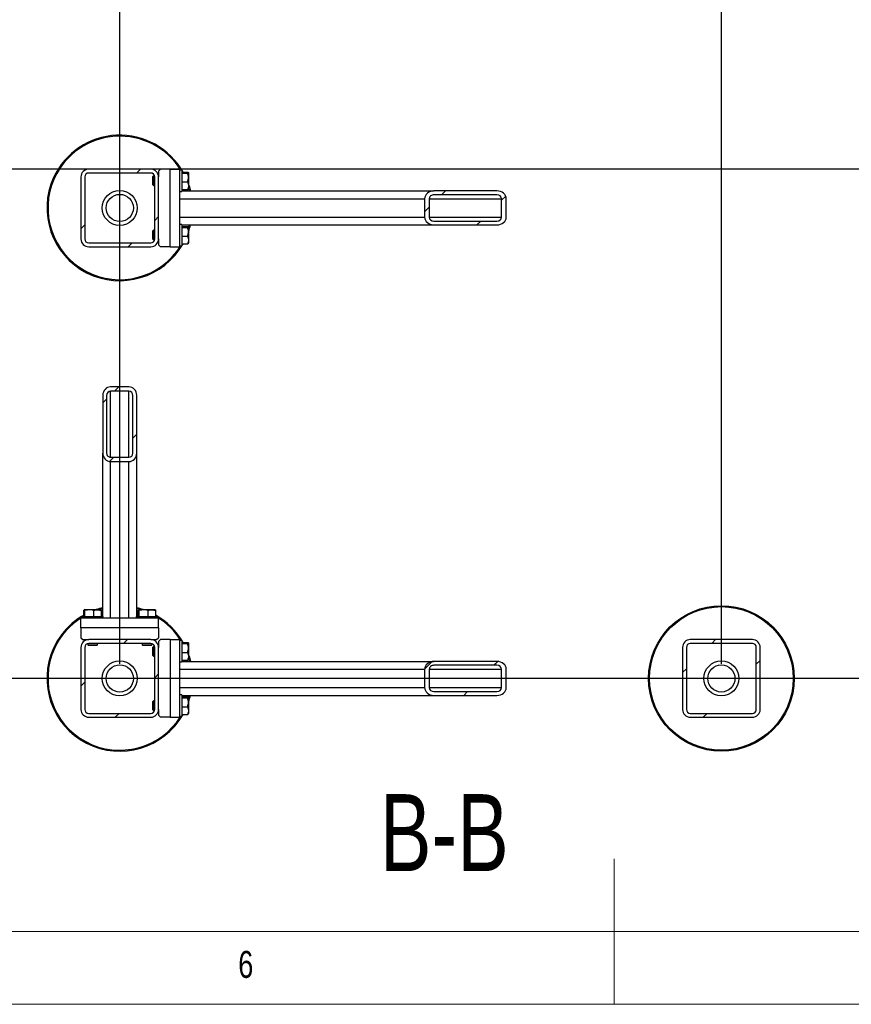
# Model space of a CAD drawing. Header units: millimetres. Extents: x 5 to 589, y 5 to 415.
# Tile 11 of 95: x 256 to 313, y 5 to 73. Entities that reach past the tile are written whole.
import ezdxf

# ---------------------------------------------------------------- set-up
doc = ezdxf.new("R2010")
doc.units = ezdxf.units.MM
for name, color, linetype in [('COTES', 1, 'Continuous'), ('NOTES', 6, 'Continuous'), ('TRAIT-FINS', 9, 'Continuous')]:
    doc.layers.add(name, color=color, linetype=linetype)
doc.layers.add('TRAIT-FORT', color=4, linetype='Continuous', lineweight=25)
doc.styles.add('SLDTEXTSTYLE0', font='TXT', dxfattribs={"width": 0.75})
doc.dimstyles.new('SLDDIMSTYLE5', dxfattribs={"dimtxt": 3, "dimasz": 2, "dimexe": 0, "dimexo": 0.0625, "dimgap": 0.75, "dimtad": 0, "dimtih": 1, "dimtoh": 1, "dimdec": 1, "dimlfac": 15, "dimrnd": 1e-09, "dimzin": 12, "dimdsep": 46, "dimtxsty": 'SLDTEXTSTYLE0', "dimsah": 1, "dimcen": 0.09, "dimadec": 0, "dimazin": 3, "dimtfac": 1, "dimtdec": 1, "dimtofl": 0, "dimtmove": 0, "dimatfit": 3, "dimfxl": 0, "dimfrac": 2, "dimtolj": 1, "dimtzin": 12, "dimarcsym": 0})

# ---------------------------------------------------------------- blocks, each defined once
blk = doc.blocks.new('_D_24')
at = {"layer": 'COTES', "color": 1}
for p, q in [((263.025, 28.397), (263.025, 140.178)), ((206.184, 139.178), (263.025, 139.178))]:
    blk.add_line(p, q, dxfattribs=at)
blk.add_solid([(263.025, 139.178), (261.025, 139.678), (261.025, 138.678)], dxfattribs=at)
at = {"layer": 'COTES', "color": 1, "insert": (261.539, 140.178), "char_height": 3, "attachment_point": 1, "rotation": 90, "style": 'SLDTEXTSTYLE0'}
blk.add_mtext('852,6', dxfattribs=at)
blk = doc.blocks.new('_D_25')
at = {"layer": 'COTES', "color": 1}
for p, q in [((304.358, 28.397), (304.358, 140.178)), ((263.025, 139.178), (304.358, 139.178))]:
    blk.add_line(p, q, dxfattribs=at)
blk.add_solid([(304.358, 139.178), (302.358, 139.678), (302.358, 138.678)], dxfattribs=at)
at = {"layer": 'COTES', "color": 1, "insert": (302.872, 140.178), "char_height": 3, "attachment_point": 1, "rotation": 90, "style": 'SLDTEXTSTYLE0'}
blk.add_mtext('1472,6', dxfattribs=at)
blk = doc.blocks.new('_D_26')
at = {"layer": 'COTES', "color": 1}
for p, q in [((323.025, 63.397), (323.025, 140.178)), ((304.358, 139.178), (323.025, 139.178))]:
    blk.add_line(p, q, dxfattribs=at)
blk.add_solid([(323.025, 139.178), (321.025, 139.678), (321.025, 138.678)], dxfattribs=at)
at = {"layer": 'COTES', "color": 1, "insert": (321.539, 140.178), "char_height": 3, "attachment_point": 1, "rotation": 90, "style": 'SLDTEXTSTYLE0'}
blk.add_mtext('1752,6', dxfattribs=at)
blk = doc.blocks.new('_D_27')
at = {"layer": 'COTES', "color": 1}
for p, q in [((351.025, 28.397), (351.025, 140.178)), ((323.025, 139.178), (351.025, 139.178))]:
    blk.add_line(p, q, dxfattribs=at)
blk.add_solid([(351.025, 139.178), (349.025, 139.678), (349.025, 138.678)], dxfattribs=at)
at = {"layer": 'COTES', "color": 1, "insert": (349.539, 140.178), "char_height": 3, "attachment_point": 1, "rotation": 90, "style": 'SLDTEXTSTYLE0'}
blk.add_mtext('2172,6', dxfattribs=at)
blk = doc.blocks.new('_D_29')
at = {"layer": 'COTES', "color": 1}
for p, q in [((198.543, 117.214), (198.543, 62.397)), ((350.025, 62.397), (197.543, 62.397))]:
    blk.add_line(p, q, dxfattribs=at)
blk.add_solid([(198.543, 62.397), (199.043, 64.397), (198.043, 64.397)], dxfattribs=at)
at = {"layer": 'COTES', "color": 1, "insert": (187.568, 63.883), "char_height": 3, "attachment_point": 1, "style": 'SLDTEXTSTYLE0'}
blk.add_mtext('822,3', dxfattribs=at)
blk = doc.blocks.new('_D_30')
at = {"layer": 'COTES', "color": 1}
for p, q in [((198.543, 62.397), (198.543, 27.397)), ((350.025, 27.397), (197.543, 27.397))]:
    blk.add_line(p, q, dxfattribs=at)
blk.add_solid([(198.543, 27.397), (199.043, 29.397), (198.043, 29.397)], dxfattribs=at)
at = {"layer": 'COTES', "color": 1, "insert": (185.352, 28.883), "char_height": 3, "attachment_point": 1, "style": 'SLDTEXTSTYLE0'}
blk.add_mtext('1347,3', dxfattribs=at)

msp = doc.modelspace()

# ---------------------------------------------------------------- hatches: boundary and pattern name
at = {"layer": 'TRAIT-FINS'}
h = msp.add_hatch(dxfattribs=at)
h.set_pattern_fill('ANSI31', color=9, angle=3e-322, style=0)
edge = h.paths.add_edge_path(flags=0)
edge.add_line((260.3579, 61.8633), (260.3579, 57.5967))
edge.add_arc((260.8912, 57.5967), 0.5333, 180, 270)
edge.add_line((260.8912, 57.0633), (265.1579, 57.0633))
edge.add_arc((265.1579, 57.5967), 0.5333, 270, 360)
edge.add_line((265.6912, 57.5967), (265.6912, 61.8633))
edge.add_arc((265.1579, 61.8633), 0.5333, 0, 90)
edge.add_line((265.1579, 62.3967), (260.8912, 62.3967))
edge.add_arc((260.8912, 61.8633), 0.5333, 90, 180)
edge = h.paths.add_edge_path(flags=0)
edge.add_arc((260.8912, 57.5967), 0.2667, 180, 270, ccw=False)
edge.add_line((260.6246, 57.5967), (260.6246, 61.8633))
edge.add_arc((260.8912, 61.8633), 0.2667, 90, 180, ccw=False)
edge.add_line((260.8912, 62.13), (265.1579, 62.13))
edge.add_arc((265.1579, 61.8633), 0.2667, 0, 90, ccw=False)
edge.add_line((265.4246, 61.8633), (265.4246, 57.5967))
edge.add_arc((265.1579, 57.5967), 0.2667, 270, 360, ccw=False)
edge.add_line((265.1579, 57.33), (260.8912, 57.33))
h = msp.add_hatch(dxfattribs=at)
h.set_pattern_fill('ANSI31', color=9, angle=3e-322, style=0)
edge = h.paths.add_edge_path(flags=0)
edge.add_ellipse((284.6118, 59.0967), major_axis=(0.641, 0), ratio=0.8320503, start_angle=180, end_angle=270)
edge.add_line((284.6118, 58.5633), (288.9384, 58.5633))
edge.add_ellipse((288.9384, 59.0967), major_axis=(0.641, 0), ratio=0.8320503, start_angle=270, end_angle=360)
edge.add_line((289.5794, 59.0967), (289.5794, 60.3633))
edge.add_ellipse((288.9384, 60.3633), major_axis=(0.641, 0), ratio=0.8320503, start_angle=0, end_angle=90)
edge.add_line((288.9384, 60.8967), (284.6118, 60.8967))
edge.add_ellipse((284.6118, 60.3633), major_axis=(0.641, 0), ratio=0.8320503, start_angle=90, end_angle=180)
edge.add_line((283.9708, 60.3633), (283.9708, 59.0967))
edge = h.paths.add_edge_path(flags=0)
edge.add_ellipse((284.6118, 59.0967), major_axis=(0.3205, 0), ratio=0.8320503, start_angle=180, end_angle=270, ccw=False)
edge.add_line((284.2913, 59.0967), (284.2913, 60.3633))
edge.add_ellipse((284.6118, 60.3633), major_axis=(0.3205, 0), ratio=0.8320503, start_angle=90, end_angle=180, ccw=False)
edge.add_line((284.6118, 60.63), (288.9384, 60.63))
edge.add_ellipse((288.9384, 60.3633), major_axis=(0.3205, 0), ratio=0.8320503, start_angle=0, end_angle=90, ccw=False)
edge.add_line((289.2589, 60.3633), (289.2589, 59.0967))
edge.add_ellipse((288.9384, 59.0967), major_axis=(0.3205, 0), ratio=0.8320503, start_angle=270, end_angle=360, ccw=False)
edge.add_line((288.9384, 58.83), (284.6118, 58.83))
h = msp.add_hatch(dxfattribs=at)
h.set_pattern_fill('ANSI31', color=9, angle=3e-322, style=0)
edge = h.paths.add_edge_path(flags=0)
edge.add_ellipse((263.6579, 42.8868), major_axis=(0, 0.5869), ratio=0.9087459, start_angle=180, end_angle=270)
edge.add_line((264.1912, 42.8868), (264.1912, 46.8483))
edge.add_ellipse((263.6579, 46.8483), major_axis=(0, 0.5869), ratio=0.9087459, start_angle=270, end_angle=360)
edge.add_line((263.6579, 47.4352), (262.3912, 47.4352))
edge.add_ellipse((262.3912, 46.8483), major_axis=(0, 0.5869), ratio=0.9087459, start_angle=0, end_angle=90)
edge.add_line((261.8579, 46.8483), (261.8579, 42.8868))
edge.add_ellipse((262.3912, 42.8868), major_axis=(0, 0.5869), ratio=0.9087459, start_angle=90, end_angle=180)
edge.add_line((262.3912, 42.2999), (263.6579, 42.2999))
edge = h.paths.add_edge_path(flags=0)
edge.add_ellipse((263.6579, 42.8868), major_axis=(0, 0.2934), ratio=0.9087459, start_angle=180, end_angle=270, ccw=False)
edge.add_line((263.6579, 42.5934), (262.3912, 42.5934))
edge.add_ellipse((262.3912, 42.8868), major_axis=(0, 0.2934), ratio=0.9087459, start_angle=90, end_angle=180, ccw=False)
edge.add_line((262.1246, 42.8868), (262.1246, 46.8483))
edge.add_ellipse((262.3912, 46.8483), major_axis=(0, 0.2934), ratio=0.9087459, start_angle=0, end_angle=90, ccw=False)
edge.add_line((262.3912, 47.1418), (263.6579, 47.1418))
edge.add_ellipse((263.6579, 46.8483), major_axis=(0, 0.2934), ratio=0.9087459, start_angle=270, end_angle=360, ccw=False)
edge.add_line((263.9246, 46.8483), (263.9246, 42.8868))
h = msp.add_hatch(dxfattribs=at)
h.set_pattern_fill('ANSI31', color=9, angle=3e-322, style=0)
edge = h.paths.add_edge_path(flags=0)
edge.add_line((260.3579, 29.53), (260.3579, 25.2633))
edge.add_arc((260.8912, 25.2633), 0.5333, 180, 270)
edge.add_line((260.8912, 24.73), (265.1579, 24.73))
edge.add_arc((265.1579, 25.2633), 0.5333, 270, 360)
edge.add_line((265.6912, 25.2633), (265.6912, 29.53))
edge.add_arc((265.1579, 29.53), 0.5333, 0, 90)
edge.add_line((265.1579, 30.0633), (260.8912, 30.0633))
edge.add_arc((260.8912, 29.53), 0.5333, 90, 180)
edge = h.paths.add_edge_path(flags=0)
edge.add_arc((260.8912, 25.2633), 0.2667, 180, 270, ccw=False)
edge.add_line((260.6246, 25.2633), (260.6246, 29.53))
edge.add_arc((260.8912, 29.53), 0.2667, 90, 180, ccw=False)
edge.add_line((260.8912, 29.7967), (265.1579, 29.7967))
edge.add_arc((265.1579, 29.53), 0.2667, 0, 90, ccw=False)
edge.add_line((265.4246, 29.53), (265.4246, 25.2633))
edge.add_arc((265.1579, 25.2633), 0.2667, 270, 360, ccw=False)
edge.add_line((265.1579, 24.9967), (260.8912, 24.9967))
h = msp.add_hatch(dxfattribs=at)
h.set_pattern_fill('ANSI31', color=9, angle=3e-322, style=0)
edge = h.paths.add_edge_path(flags=0)
edge.add_line((307.0246, 25.2633), (307.0246, 29.53))
edge.add_arc((306.4912, 29.53), 0.5333, 0, 90)
edge.add_line((306.4912, 30.0633), (302.2246, 30.0633))
edge.add_arc((302.2246, 29.53), 0.5333, 90, 180)
edge.add_line((301.6912, 29.53), (301.6912, 25.2633))
edge.add_arc((302.2246, 25.2633), 0.5333, 180, 270)
edge.add_line((302.2246, 24.73), (306.4912, 24.73))
edge.add_arc((306.4912, 25.2633), 0.5333, 270, 360)
edge = h.paths.add_edge_path(flags=0)
edge.add_arc((306.4912, 29.53), 0.2667, 0, 90, ccw=False)
edge.add_line((306.7579, 29.53), (306.7579, 25.2633))
edge.add_arc((306.4912, 25.2633), 0.2667, 270, 360, ccw=False)
edge.add_line((306.4912, 24.9967), (302.2246, 24.9967))
edge.add_arc((302.2246, 25.2633), 0.2667, 180, 270, ccw=False)
edge.add_line((301.9579, 25.2633), (301.9579, 29.53))
edge.add_arc((302.2246, 29.53), 0.2667, 90, 180, ccw=False)
edge.add_line((302.2246, 29.7967), (306.4912, 29.7967))
h = msp.add_hatch(dxfattribs=at)
h.set_pattern_fill('ANSI31', color=9, angle=3e-322, style=0)
edge = h.paths.add_edge_path(flags=0)
edge.add_ellipse((284.6118, 26.7633), major_axis=(0.641, 0), ratio=0.8320503, start_angle=180, end_angle=270)
edge.add_line((284.6118, 26.23), (288.9384, 26.23))
edge.add_ellipse((288.9384, 26.7633), major_axis=(0.641, 0), ratio=0.8320503, start_angle=270, end_angle=360)
edge.add_line((289.5794, 26.7633), (289.5794, 28.03))
edge.add_ellipse((288.9384, 28.03), major_axis=(0.641, 0), ratio=0.8320503, start_angle=0, end_angle=90)
edge.add_line((288.9384, 28.5633), (284.6118, 28.5633))
edge.add_ellipse((284.6118, 28.03), major_axis=(0.641, 0), ratio=0.8320503, start_angle=90, end_angle=180)
edge.add_line((283.9708, 28.03), (283.9708, 26.7633))
edge = h.paths.add_edge_path(flags=0)
edge.add_ellipse((284.6118, 26.7633), major_axis=(0.3205, 0), ratio=0.8320503, start_angle=180, end_angle=270, ccw=False)
edge.add_line((284.2913, 26.7633), (284.2913, 28.03))
edge.add_ellipse((284.6118, 28.03), major_axis=(0.3205, 0), ratio=0.8320503, start_angle=90, end_angle=180, ccw=False)
edge.add_line((284.6118, 28.2967), (288.9384, 28.2967))
edge.add_ellipse((288.9384, 28.03), major_axis=(0.3205, 0), ratio=0.8320503, start_angle=0, end_angle=90, ccw=False)
edge.add_line((289.2589, 28.03), (289.2589, 26.7633))
edge.add_ellipse((288.9384, 26.7633), major_axis=(0.3205, 0), ratio=0.8320503, start_angle=270, end_angle=360, ccw=False)
edge.add_line((288.9384, 26.4967), (284.6118, 26.4967))

# ---------------------------------------------------------------- linework, layer by layer
at = {"color": 7, "linetype": 'Continuous', "lineweight": 18}
for p, q in [((297, 5), (297, 15)), ((10, 10), (584, 10)), ((5, 5), (589, 5))]:
    msp.add_line(p, q, dxfattribs=at)
at = {"layer": 'TRAIT-FORT', "color": 4, "linetype": 'Continuous', "lineweight": 25}
for p, q in [((265.1579, 62.3967), (260.8912, 62.3967)), ((265.8246, 62.3967), (265.6912, 62.2633)), ((265.6912, 62.2633), (265.6912, 61.8633)), ((266.4912, 62.3967), (265.8246, 62.3967)), ((266.4912, 57.0633), (266.4912, 62.3967)), ((266.4912, 62.3967), (267.1579, 62.3967)), ((267.1579, 57.0633), (267.1579, 62.3967)), ((267.2912, 62.33), (267.1579, 62.33)), ((267.2912, 62.33), (267.2912, 60.9193)), ((260.3579, 61.8633), (260.3579, 57.5967)), ((260.6246, 61.8633), (260.6246, 57.5967)), ((265.1579, 62.13), (260.8912, 62.13)), ((265.3379, 61.93), (265.2912, 61.8833)), ((265.2912, 61.31), (265.2912, 61.8833)), ((265.4161, 61.93), (265.3379, 61.93)), ((265.3379, 61.93), (265.3379, 61.2633)), ((265.4246, 57.5967), (265.4246, 61.8633)), ((265.6912, 61.93), (265.687, 61.93)), ((265.6912, 57.5967), (265.6912, 61.8633)), ((267.2912, 62.1994), (267.6909, 62.1994)), ((267.2912, 62.1186), (267.6909, 62.1186)), ((267.7579, 62.135), (267.739, 62.1677)), ((267.7579, 62.135), (267.7579, 61.0583)), ((265.2912, 61.31), (265.3379, 61.2633)), ((265.3379, 61.2633), (265.4246, 61.2633)), ((267.2912, 61.5159), (267.6909, 61.5159)), ((267.2912, 60.9939), (267.6909, 60.9939)), ((267.2912, 60.9193), (267.2912, 60.8633)), ((267.739, 61.0256), (267.7579, 61.0583)), ((267.818, 60.8967), (267.7579, 61.1204)), ((267.1579, 60.8633), (267.2912, 60.8633)), ((267.1579, 60.3633), (283.9708, 60.3633)), ((267.2912, 60.8967), (284.6118, 60.8967)), ((283.9708, 60.3633), (283.9708, 59.0967)), ((284.2913, 60.3633), (284.2913, 59.0967)), ((284.2913, 60.3633), (289.2589, 60.3633)), ((288.9384, 60.8967), (284.6118, 60.8967)), ((288.9384, 60.63), (284.6118, 60.63)), ((289.2589, 59.0967), (289.2589, 60.3633)), ((289.5794, 59.0967), (289.5794, 60.3633)), ((267.1579, 59.0967), (283.9708, 59.0967)), ((284.2913, 59.0967), (289.2589, 59.0967)), ((265.3379, 58.1967), (265.2912, 58.15)), ((265.4246, 58.1967), (265.3379, 58.1967)), ((265.3379, 58.1967), (265.3379, 57.53)), ((267.2912, 58.5967), (267.1579, 58.5967)), ((267.2912, 58.5967), (267.2912, 57.1859)), ((267.2912, 58.5633), (284.6118, 58.5633)), ((267.2912, 58.4661), (267.6909, 58.4661)), ((267.2912, 58.3853), (267.6909, 58.3853)), ((267.7579, 58.4017), (267.739, 58.4344)), ((267.7579, 58.4017), (267.7579, 57.325)), ((284.6118, 58.83), (288.9384, 58.83)), ((284.6118, 58.5633), (288.9384, 58.5633)), ((265.2912, 57.5767), (265.2912, 58.15)), ((265.2912, 57.5767), (265.3379, 57.53)), ((265.3379, 57.53), (265.4161, 57.53)), ((265.687, 57.53), (265.6912, 57.53)), ((265.6912, 57.5967), (265.6912, 57.1967)), ((267.2912, 57.7825), (267.6909, 57.7825)), ((260.8912, 57.33), (265.1579, 57.33)), ((260.8912, 57.0633), (265.1579, 57.0633)), ((265.6912, 57.1967), (265.8246, 57.0633)), ((266.4912, 57.0633), (265.8246, 57.0633)), ((266.4912, 57.0633), (267.1579, 57.0633)), ((267.1579, 57.13), (267.2912, 57.13)), ((267.2912, 57.2606), (267.6909, 57.2606)), ((267.2912, 57.1859), (267.2912, 57.13)), ((267.739, 57.2923), (267.7579, 57.325)), ((263.6579, 47.4352), (262.3912, 47.4352)), ((261.8579, 46.8483), (261.8579, 42.8868)), ((262.1246, 46.8483), (262.1246, 42.8868)), ((263.6579, 47.1418), (262.3912, 47.1418)), ((262.3912, 42.5934), (262.3912, 47.1418)), ((263.6579, 42.5934), (263.6579, 47.1418)), ((263.9246, 42.8868), (263.9246, 46.8483)), ((264.1912, 42.8868), (264.1912, 46.8483)), ((261.8579, 31.6633), (261.8579, 42.8868)), ((264.1912, 31.6633), (264.1912, 42.8868)), ((262.3912, 42.5934), (263.6579, 42.5934)), ((262.3912, 42.2999), (263.6579, 42.2999)), ((262.3912, 31.53), (262.3912, 42.2999)), ((263.6579, 31.53), (263.6579, 42.2999)), ((260.5552, 31.6633), (260.5552, 32.063)), ((260.6196, 32.13), (260.5869, 32.1111)), ((260.6196, 32.13), (261.6962, 32.13)), ((260.636, 31.6633), (260.636, 32.063)), ((261.2387, 31.6633), (261.2387, 32.063)), ((261.7289, 32.1111), (261.6962, 32.13)), ((261.7606, 31.6633), (261.7606, 32.063)), ((264.2885, 31.6633), (264.2885, 32.063)), ((264.3529, 32.13), (264.3202, 32.1111)), ((264.3529, 32.13), (265.4296, 32.13)), ((264.3693, 31.6633), (264.3693, 32.063)), ((264.972, 31.6633), (264.972, 32.063)), ((265.4623, 32.1111), (265.4296, 32.13)), ((265.494, 31.6633), (265.494, 32.063)), ((265.6912, 31.53), (260.3579, 31.53)), ((260.3579, 30.8633), (260.3579, 31.53)), ((260.4246, 31.6633), (260.4246, 31.53)), ((260.4246, 31.6633), (261.8353, 31.6633)), ((261.8353, 31.6633), (261.8912, 31.6633)), ((261.8912, 31.53), (261.8912, 31.6633)), ((264.1579, 31.6633), (264.1579, 31.53)), ((264.1579, 31.6633), (265.5686, 31.6633)), ((265.5686, 31.6633), (265.6246, 31.6633)), ((265.6246, 31.53), (265.6246, 31.6633)), ((265.6912, 30.8633), (265.6912, 31.53)), ((265.6912, 30.8633), (260.3579, 30.8633)), ((260.3579, 30.8633), (260.3579, 30.1967)), ((265.6912, 30.8633), (265.6912, 30.1967)), ((260.3579, 30.1967), (260.4912, 30.0633)), ((260.4912, 30.0633), (260.8912, 30.0633)), ((260.8246, 30.0633), (260.8246, 30.0592)), ((260.8246, 29.7882), (260.8246, 29.71)), ((265.1579, 30.0633), (260.8912, 30.0633)), ((265.1579, 29.7967), (260.8912, 29.7967)), ((261.4912, 29.71), (261.4912, 29.7967)), ((264.5579, 29.7967), (264.5579, 29.71)), ((265.1579, 30.0633), (265.5579, 30.0633)), ((265.2246, 30.0592), (265.2246, 30.0633)), ((265.2246, 29.71), (265.2246, 29.7882)), ((265.5579, 30.0633), (265.6912, 30.1967)), ((265.8246, 30.0633), (265.6912, 29.93)), ((265.6912, 29.93), (265.6912, 29.53)), ((266.4912, 30.0633), (265.8246, 30.0633)), ((266.4912, 30.0633), (266.4912, 24.73)), ((266.4912, 30.0633), (267.1579, 30.0633)), ((267.1579, 24.73), (267.1579, 30.0633)), ((267.2912, 29.9967), (267.1579, 29.9967)), ((267.2912, 29.9967), (267.2912, 28.5859)), ((267.2912, 29.8661), (267.6909, 29.8661)), ((267.2912, 29.7853), (267.6909, 29.7853)), ((267.7579, 29.8017), (267.739, 29.8344)), ((267.7579, 29.8017), (267.7579, 28.725)), ((306.4912, 30.0633), (302.2246, 30.0633)), ((306.4912, 29.7967), (302.2246, 29.7967)), ((260.3579, 29.53), (260.3579, 25.2633)), ((260.6246, 29.53), (260.6246, 25.2633)), ((260.8246, 29.71), (260.8712, 29.6633)), ((260.8246, 29.71), (261.4912, 29.71)), ((261.4446, 29.6633), (260.8712, 29.6633)), ((261.4446, 29.6633), (261.4912, 29.71)), ((264.5579, 29.71), (264.6046, 29.6633)), ((264.5579, 29.71), (265.2246, 29.71)), ((265.1779, 29.6633), (264.6046, 29.6633)), ((265.1779, 29.6633), (265.2246, 29.71)), ((265.3379, 29.5967), (265.2912, 29.55)), ((265.2912, 28.9767), (265.2912, 29.55)), ((265.4161, 29.5967), (265.3379, 29.5967)), ((265.3379, 29.5967), (265.3379, 28.93)), ((265.4246, 25.2633), (265.4246, 29.53)), ((265.6912, 29.5967), (265.687, 29.5967)), ((265.6912, 25.2633), (265.6912, 29.53)), ((267.2912, 29.1825), (267.6909, 29.1825)), ((301.6912, 29.53), (301.6912, 25.2633)), ((301.9579, 29.53), (301.9579, 25.2633)), ((306.7579, 25.2633), (306.7579, 29.53)), ((307.0246, 25.2633), (307.0246, 29.53)), ((265.2912, 28.9767), (265.3379, 28.93)), ((265.3379, 28.93), (265.4246, 28.93)), ((267.1579, 28.53), (267.2912, 28.53)), ((267.2912, 28.6606), (267.6909, 28.6606)), ((267.2912, 28.5859), (267.2912, 28.53)), ((267.2912, 28.5633), (284.6118, 28.5633)), ((267.739, 28.6923), (267.7579, 28.725)), ((267.818, 28.5633), (267.7579, 28.7871)), ((288.9384, 28.5633), (284.6118, 28.5633)), ((267.1579, 28.03), (283.9708, 28.03)), ((283.9708, 28.03), (283.9708, 26.7633)), ((284.2913, 28.03), (284.2913, 26.7633)), ((284.2913, 28.03), (289.2589, 28.03)), ((288.9384, 28.2967), (284.6118, 28.2967)), ((289.2589, 26.7633), (289.2589, 28.03)), ((289.5794, 26.7633), (289.5794, 28.03)), ((267.1579, 26.7633), (283.9708, 26.7633)), ((284.2913, 26.7633), (289.2589, 26.7633)), ((284.6118, 26.4967), (288.9384, 26.4967)), ((265.3379, 25.8633), (265.2912, 25.8167)), ((265.2912, 25.2433), (265.2912, 25.8167)), ((265.4246, 25.8633), (265.3379, 25.8633)), ((265.3379, 25.8633), (265.3379, 25.1967)), ((267.2912, 26.2633), (267.1579, 26.2633)), ((267.2912, 26.2633), (267.2912, 24.8526)), ((267.2912, 26.23), (284.6118, 26.23)), ((267.2912, 26.1327), (267.6909, 26.1327)), ((267.2912, 26.0519), (267.6909, 26.0519)), ((267.7579, 26.0683), (267.739, 26.101)), ((267.7579, 26.0683), (267.7579, 24.9917)), ((284.6118, 26.23), (288.9384, 26.23)), ((265.2912, 25.2433), (265.3379, 25.1967)), ((265.3379, 25.1967), (265.4161, 25.1967)), ((265.687, 25.1967), (265.6912, 25.1967)), ((265.6912, 25.2633), (265.6912, 24.8633)), ((267.2912, 25.4492), (267.6909, 25.4492)), ((260.8912, 24.9967), (265.1579, 24.9967)), ((260.8912, 24.73), (265.1579, 24.73)), ((265.6912, 24.8633), (265.8246, 24.73)), ((266.4912, 24.73), (265.8246, 24.73)), ((266.4912, 24.73), (267.1579, 24.73)), ((267.1579, 24.7967), (267.2912, 24.7967)), ((267.2912, 24.9273), (267.6909, 24.9273)), ((267.2912, 24.8526), (267.2912, 24.7967)), ((267.739, 24.959), (267.7579, 24.9917)), ((302.2246, 24.9967), (306.4912, 24.9967)), ((302.2246, 24.73), (306.4912, 24.73))]:
    msp.add_line(p, q, dxfattribs=at)
at = {"layer": 'TRAIT-FORT', "color": 4, "linetype": 'Continuous', "lineweight": 25, "flags": 128}
for points in [[(267.7579, 61.3411), (267.8095, 61.1805), (267.8865, 60.8967)], [(267.7579, 58.3396), (267.7946, 58.4711), (267.818, 58.5633)], [(261.8579, 32.1901), (261.8397, 32.1856), (261.6341, 32.13)], [(264.415, 32.13), (264.2009, 32.1877), (264.1912, 32.1901)], [(267.7579, 29.0077), (267.8095, 28.8472), (267.8865, 28.5633)], [(267.7579, 26.0062), (267.7946, 26.1378), (267.818, 26.23)]]:
    msp.add_lwpolyline(points, dxfattribs=at)
at = {"layer": 'TRAIT-FORT', "color": 4, "linetype": 'Continuous', "lineweight": 25}
for centre, radius in [((263.0246, 59.73), 1.2), ((263.0246, 59.73), 0.9333), ((304.3579, 27.3967), 5), ((304.3579, 27.3967), 4.9333), ((263.0246, 27.3967), 1.2), ((304.3579, 27.3967), 1.2), ((263.0246, 27.3967), 0.9333), ((304.3579, 27.3967), 0.9333)]:
    msp.add_circle(centre, radius, dxfattribs=at)
for centre, radius, start, end in [((263.0246, 59.73), 5, 29.595904, 155.32581), ((263.0246, 59.73), 4.9333, 31.804802, 155.32581), ((260.8912, 61.8633), 0.5333, 90, 180), ((265.1579, 61.8633), 0.5333, 0, 90), ((263.0246, 59.73), 5, 155.32581, 330.404096), ((263.0246, 59.73), 4.9333, 155.32581, 328.195198), ((260.8912, 61.8633), 0.2667, 90, 180), ((265.1579, 61.8633), 0.2667, 0, 90), ((263.0246, 59.73), 5, 341.203095, 346.506601), ((260.8912, 57.5967), 0.5333, 180, 270), ((260.8912, 57.5967), 0.2667, 180, 270), ((265.1579, 57.5967), 0.5333, 270, 0), ((265.1579, 57.5967), 0.2667, 270, 360), ((263.0246, 27.3967), 5, 103.493399, 108.796905), ((263.0246, 27.3967), 5, 71.203095, 76.506601), ((263.0246, 27.3967), 5, 119.595904, 155.32581), ((263.0246, 27.3967), 4.9333, 121.804802, 155.32581), ((263.0246, 27.3967), 5, 29.595904, 60.404096), ((263.0246, 27.3967), 4.9333, 31.804802, 58.195198), ((260.8912, 29.53), 0.5333, 90, 180), ((260.8912, 29.53), 0.2667, 90, 180), ((265.1579, 29.53), 0.5333, 0, 90), ((265.1579, 29.53), 0.2667, 0, 90), ((302.2246, 29.53), 0.5333, 90, 180), ((302.2246, 29.53), 0.2667, 90, 180), ((306.4912, 29.53), 0.5333, 0, 90), ((306.4912, 29.53), 0.2667, 0, 90), ((263.0246, 27.3967), 5, 155.32581, 330.404096), ((263.0246, 27.3967), 4.9333, 155.32581, 328.195198), ((263.0246, 27.3967), 5, 341.203095, 346.506601), ((260.8912, 25.2633), 0.5333, 180, 270), ((260.8912, 25.2633), 0.2667, 180, 270), ((265.1579, 25.2633), 0.5333, 270, 0), ((265.1579, 25.2633), 0.2667, 270, 360), ((302.2246, 25.2633), 0.5333, 180, 270), ((302.2246, 25.2633), 0.2667, 180, 270), ((306.4912, 25.2633), 0.5333, 270, 0), ((306.4912, 25.2633), 0.2667, 270, 0)]:
    msp.add_arc(centre, radius, start, end, dxfattribs=at)
for centre, major_axis, ratio, start_param, end_param in [((284.6118, 60.3633), (0.641, 0), 0.8320503, 1.5707963, 3.1415927), ((284.6118, 60.3633), (0.3205, 0), 0.8320503, 1.5707963, 3.1415927), ((288.9384, 60.3633), (0.641, 0), 0.8320503, 0, 1.5707963), ((288.9384, 60.3633), (0.3205, 0), 0.8320503, 0, 1.5707963), ((284.6118, 59.0967), (0.641, 0), 0.8320503, 3.1415927, 4.712389), ((284.6118, 59.0967), (0.3205, 0), 0.8320503, 3.1415927, 4.712389), ((288.9384, 59.0967), (0.641, 0), 0.8320503, 4.712389, 6.2831853), ((288.9384, 59.0967), (0.3205, 0), 0.8320503, 4.712389, 6.2831853), ((262.3912, 46.8483), (0, 0.5869), 0.9087459, 0, 1.5707963), ((263.6579, 46.8483), (0, 0.5869), 0.9087459, 4.712389, 6.2831853), ((262.3912, 46.8483), (0, 0.2934), 0.9087459, 0, 1.5707963), ((263.6579, 46.8483), (0, 0.2934), 0.9087459, 4.712389, 6.2831853), ((262.3912, 42.8868), (0, 0.5869), 0.9087459, 1.5707963, 3.1415927), ((262.3912, 42.8868), (0, 0.2934), 0.9087459, 1.5707963, 3.1415927), ((263.6579, 42.8868), (0, 0.5869), 0.9087459, 3.1415927, 4.712389), ((263.6579, 42.8868), (0, 0.2934), 0.9087459, 3.1415927, 4.712389), ((284.6118, 28.03), (0.641, 0), 0.8320503, 1.5707963, 3.1415927), ((288.9384, 28.03), (0.641, 0), 0.8320503, 0, 1.5707963), ((284.6118, 28.03), (0.3205, 0), 0.8320503, 1.5707963, 3.1415927), ((288.9384, 28.03), (0.3205, 0), 0.8320503, 0, 1.5707963), ((284.6118, 26.7633), (0.641, 0), 0.8320503, 3.1415927, 4.712389), ((284.6118, 26.7633), (0.3205, 0), 0.8320503, 3.1415927, 4.712389), ((288.9384, 26.7633), (0.641, 0), 0.8320503, 4.712389, 6.2831853), ((288.9384, 26.7633), (0.3205, 0), 0.8320503, 4.712389, 6.2831853)]:
    msp.add_ellipse(centre, major_axis=major_axis, ratio=ratio, start_param=start_param, end_param=end_param, dxfattribs=at)
for points, knots in [([(267.6909, 62.1994), (267.6966, 62.1969), (267.7079, 62.1918), (267.7216, 62.1841), (267.7323, 62.1763), (267.74, 62.1676), (267.7427, 62.158), (267.7384, 62.1476), (267.727, 62.1372), (267.7107, 62.1275), (267.697, 62.1213), (267.6909, 62.1186)], [0, 0, 0, 0, 0.0958859, 0.1919498, 0.2887104, 0.3857877, 0.5113662, 0.6378452, 0.7668888, 0.8966532, 1, 1, 1, 1]), ([(267.6909, 61.5159), (267.7055, 61.5682), (267.7351, 61.6739), (267.7459, 61.8306), (267.73, 61.9804), (267.704, 62.0723), (267.6909, 62.1186)], [0, 0, 0, 0, 0.2646049, 0.5349477, 0.7653431, 1, 1, 1, 1]), ([(267.6909, 61.5159), (267.7055, 61.4706), (267.7351, 61.379), (267.7459, 61.2433), (267.73, 61.1136), (267.704, 61.0341), (267.6909, 60.9939)], [0, 0, 0, 0, 0.2646049, 0.5349477, 0.7653431, 1, 1, 1, 1]), ([(267.7384, 61.0257), (267.7381, 61.0248), (267.7366, 61.0204), (267.7266, 61.0125), (267.7108, 61.0028), (267.697, 60.9967), (267.6909, 60.9939)], [0, 0, 0, 0, 0.082888, 0.4096747, 0.7382871, 1, 1, 1, 1]), ([(267.6909, 58.4661), (267.6966, 58.4635), (267.7079, 58.4585), (267.7216, 58.4508), (267.7323, 58.4429), (267.74, 58.4343), (267.7427, 58.4247), (267.7384, 58.4143), (267.727, 58.4038), (267.7107, 58.3941), (267.697, 58.388), (267.6909, 58.3853)], [0, 0, 0, 0, 0.0958859, 0.1919498, 0.2887104, 0.3857877, 0.5113662, 0.6378452, 0.7668888, 0.8966532, 1, 1, 1, 1]), ([(267.6909, 57.7825), (267.7055, 57.8348), (267.7351, 57.9406), (267.7459, 58.0973), (267.73, 58.2471), (267.704, 58.3389), (267.6909, 58.3853)], [0, 0, 0, 0, 0.2646049, 0.5349477, 0.7653431, 1, 1, 1, 1]), ([(267.6909, 57.7825), (267.7055, 57.7372), (267.7351, 57.6457), (267.7459, 57.51), (267.73, 57.3802), (267.704, 57.3007), (267.6909, 57.2606)], [0, 0, 0, 0, 0.2646049, 0.5349477, 0.7653431, 1, 1, 1, 1]), ([(267.7384, 57.2924), (267.7381, 57.2915), (267.7366, 57.2871), (267.7266, 57.2792), (267.7108, 57.2695), (267.697, 57.2633), (267.6909, 57.2606)], [0, 0, 0, 0, 0.082888, 0.4096747, 0.7382871, 1, 1, 1, 1]), ([(260.5552, 32.063), (260.5577, 32.0687), (260.5627, 32.08), (260.5705, 32.0938), (260.5783, 32.1045), (260.587, 32.1121), (260.5965, 32.1148), (260.6069, 32.1105), (260.6174, 32.0991), (260.6271, 32.0829), (260.6332, 32.0691), (260.636, 32.063)], [0, 0, 0, 0, 0.0958859, 0.1919498, 0.2887104, 0.3857877, 0.5113662, 0.6378452, 0.7668888, 0.8966532, 1, 1, 1, 1]), ([(261.2387, 32.063), (261.1864, 32.0777), (261.0806, 32.1072), (260.9239, 32.118), (260.7741, 32.1021), (260.6823, 32.0762), (260.636, 32.063)], [0, 0, 0, 0, 0.2646049, 0.5349477, 0.7653431, 1, 1, 1, 1]), ([(261.2387, 32.063), (261.284, 32.0777), (261.3756, 32.1072), (261.5113, 32.118), (261.641, 32.1021), (261.7205, 32.0762), (261.7606, 32.063)], [0, 0, 0, 0, 0.2646049, 0.5349477, 0.7653431, 1, 1, 1, 1]), ([(261.7288, 32.1105), (261.7297, 32.1102), (261.7341, 32.1087), (261.742, 32.0988), (261.7518, 32.0829), (261.7579, 32.0691), (261.7606, 32.063)], [0, 0, 0, 0, 0.082888, 0.4096747, 0.7382871, 1, 1, 1, 1]), ([(264.2885, 32.063), (264.291, 32.0687), (264.2961, 32.08), (264.3038, 32.0938), (264.3116, 32.1045), (264.3203, 32.1121), (264.3299, 32.1148), (264.3403, 32.1105), (264.3507, 32.0991), (264.3604, 32.0829), (264.3666, 32.0691), (264.3693, 32.063)], [0, 0, 0, 0, 0.0958859, 0.1919498, 0.2887104, 0.3857877, 0.5113662, 0.6378452, 0.7668888, 0.8966532, 1, 1, 1, 1]), ([(264.972, 32.063), (264.9197, 32.0777), (264.814, 32.1072), (264.6573, 32.118), (264.5075, 32.1021), (264.4156, 32.0762), (264.3693, 32.063)], [0, 0, 0, 0, 0.2646049, 0.5349477, 0.7653431, 1, 1, 1, 1]), ([(264.972, 32.063), (265.0173, 32.0777), (265.1089, 32.1072), (265.2446, 32.118), (265.3743, 32.1021), (265.4538, 32.0762), (265.494, 32.063)], [0, 0, 0, 0, 0.2646049, 0.5349477, 0.7653431, 1, 1, 1, 1]), ([(265.4622, 32.1105), (265.4631, 32.1102), (265.4675, 32.1087), (265.4754, 32.0988), (265.4851, 32.0829), (265.4912, 32.0691), (265.494, 32.063)], [0, 0, 0, 0, 0.082888, 0.4096747, 0.7382871, 1, 1, 1, 1]), ([(267.6909, 29.8661), (267.6966, 29.8635), (267.7079, 29.8585), (267.7216, 29.8508), (267.7323, 29.8429), (267.74, 29.8343), (267.7427, 29.8247), (267.7384, 29.8143), (267.727, 29.8038), (267.7107, 29.7941), (267.697, 29.788), (267.6909, 29.7853)], [0, 0, 0, 0, 0.0958859, 0.1919498, 0.2887104, 0.3857877, 0.5113662, 0.6378452, 0.7668888, 0.8966532, 1, 1, 1, 1]), ([(267.6909, 29.1825), (267.7055, 29.2348), (267.7351, 29.3406), (267.7459, 29.4973), (267.73, 29.6471), (267.704, 29.7389), (267.6909, 29.7853)], [0, 0, 0, 0, 0.2646049, 0.5349477, 0.7653431, 1, 1, 1, 1]), ([(267.6909, 29.1825), (267.7055, 29.1372), (267.7351, 29.0457), (267.7459, 28.91), (267.73, 28.7802), (267.704, 28.7007), (267.6909, 28.6606)], [0, 0, 0, 0, 0.2646049, 0.5349477, 0.7653431, 1, 1, 1, 1]), ([(267.7384, 28.6924), (267.7381, 28.6915), (267.7366, 28.6871), (267.7266, 28.6792), (267.7108, 28.6695), (267.697, 28.6633), (267.6909, 28.6606)], [0, 0, 0, 0, 0.082888, 0.4096747, 0.7382871, 1, 1, 1, 1]), ([(267.6909, 26.1327), (267.6966, 26.1302), (267.7079, 26.1251), (267.7216, 26.1174), (267.7323, 26.1096), (267.74, 26.1009), (267.7427, 26.0914), (267.7384, 26.081), (267.727, 26.0705), (267.7107, 26.0608), (267.697, 26.0547), (267.6909, 26.0519)], [0, 0, 0, 0, 0.0958859, 0.1919498, 0.2887104, 0.3857877, 0.5113662, 0.6378452, 0.7668888, 0.8966532, 1, 1, 1, 1]), ([(267.6909, 25.4492), (267.7055, 25.5015), (267.7351, 25.6073), (267.7459, 25.764), (267.73, 25.9138), (267.704, 26.0056), (267.6909, 26.0519)], [0, 0, 0, 0, 0.2646049, 0.5349477, 0.7653431, 1, 1, 1, 1]), ([(267.6909, 25.4492), (267.7055, 25.4039), (267.7351, 25.3123), (267.7459, 25.1766), (267.73, 25.0469), (267.704, 24.9674), (267.6909, 24.9273)], [0, 0, 0, 0, 0.2646049, 0.5349477, 0.7653431, 1, 1, 1, 1]), ([(267.7384, 24.9591), (267.7381, 24.9582), (267.7366, 24.9537), (267.7266, 24.9458), (267.7108, 24.9361), (267.697, 24.93), (267.6909, 24.9273)], [0, 0, 0, 0, 0.082888, 0.4096747, 0.7382871, 1, 1, 1, 1])]:
    msp.add_open_spline(points, degree=3, knots=knots, dxfattribs=at)

# ---------------------------------------------------------------- texts
at = {"layer": 'NOTES', "color": 211, "style": 'SLDTEXTSTYLE0'}
for s, insert, char_height, attachment_point in [('B-B', (285.3227, 19.4434), 5.29167, 2), ('6', (271.1667, 8.668), 1.8521, 1)]:
    msp.add_mtext(s, dxfattribs=dict(at, insert=insert, char_height=char_height, attachment_point=attachment_point))

# ---------------------------------------------------------------- dimensions: what is measured, and where the dimension line sits
at = {"layer": 'COTES', "color": 1}
for feature_location, offset, dtype, picture, middle in [((304.3579, 27.3967), (0, 112.7818), 1, '_D_25', (304.3579, 146.2743)), ((323.0246, 62.3967), (0, 77.7818), 1, '_D_26', (323.0246, 146.2743)), ((351.0246, 27.3967), (0, 112.7818), 1, '_D_27', (351.0246, 146.2743)), ((263.0246, 27.3967), (0, 112.7818), 1, '_D_24', (263.0246, 145.166)), ((351.0246, 27.3967), (-153.4812, 0), 0, '_D_30', (191.4475, 27.3967)), ((351.0246, 62.3967), (-153.4812, 0), 0, '_D_29', (192.5558, 62.3967))]:
    dim = msp.add_ordinate_dim(feature_location=feature_location, offset=offset, dtype=dtype, origin=(206.1839, 117.214), dimstyle='SLDDIMSTYLE5', dxfattribs=at)
    dim.commit()
    dim.dimension.update_dxf_attribs({"geometry": picture, "text_midpoint": middle})

doc.saveas('drawing.dxf')
